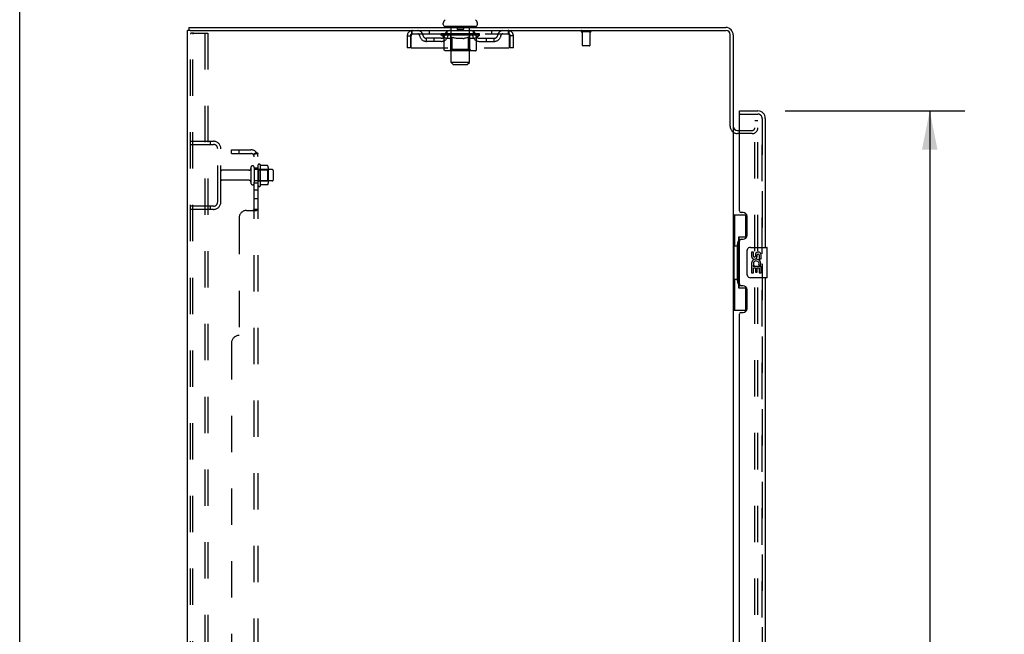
# Model space of a CAD drawing. Header units: inches. Extents: x 0 to 218, y 0 to 141.
# Tile 7 of 76: x 0 to 32, y 87 to 107. Entities that reach past the tile are written whole.
import ezdxf

# ---------------------------------------------------------------- set-up
doc = ezdxf.new("R2010")
doc.units = ezdxf.units.IN
doc.header["$LTSCALE"] = 11.987179
doc.header["$MEASUREMENT"] = 0
doc.linetypes.add('HIDDEN', pattern=[0.2, 0.1, -0.1])
doc.layers.get('0').update_dxf_attribs({"linetype": 'CONTINUOUS'})
for name, color, linetype in [('DEFAULT_2', 8, 'HIDDEN'), ('DIMENSIONS', 7, 'CONTINUOUS'), ('MAIN_RH_DOOR_ASSEMBLY', 7, 'CONTINUOUS'), ('SECONDARY_LH_DOOR_ASSEMBLY', 7, 'CONTINUOUS'), ('SUBPANEL', 7, 'CONTINUOUS')]:
    doc.layers.add(name, color=color, linetype=linetype)
doc.styles.get("Standard").update_dxf_attribs({"font": 'arial.ttf'})
doc.dimstyles.new('DIMSTYLE_1', dxfattribs={"dimtxt": 0.961538, "dimasz": 1.282051, "dimexe": 0.09, "dimexo": 0.07, "dimgap": 0.0375, "dimtad": 0, "dimtih": 1, "dimtoh": 1, "dimzin": 4, "dimdsep": 46, "dimtxsty": 'Standard', "dimblk": '_FILLED', "dimblk1": '_FILLED', "dimblk2": '_FILLED', "dimcen": 0.09, "dimadec": 3, "dimazin": 1, "dimtfac": 1, "dimtdec": 3, "dimtofl": 0, "dimtmove": 0, "dimatfit": 3, "dimldrblk": '_FILLED', "dimfxl": 0, "dimtolj": 1, "dimtzin": 4, "dimarcsym": 0})

# ---------------------------------------------------------------- blocks, each defined once
blk = doc.blocks.new('_FILLED')
at = {"color": 0, "linetype": 'ByBlock'}
blk.add_solid([(0, 0), (-1, 0.2), (-1, -0.2)], dxfattribs=at)
blk = doc.blocks.new('*D11')
at = {"layer": 'DIMENSIONS', "color": 2, "linetype": 'Continuous'}
for p, q in [((25.238, 103.899), (31.161, 103.899)), ((30.007, 103.899), (30.007, 74.348)), ((30.007, 41.399), (30.007, 70.983)), ((25.238, 41.399), (31.161, 41.399))]:
    blk.add_line(p, q, dxfattribs=at)
at = {"layer": 'DIMENSIONS', "color": 2, "linetype": 'Continuous', "xscale": 1.2820512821, "yscale": 1.2820512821, "zscale": 1.2820512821}
for p, rotation in [((30.007, 103.899), 90), ((30.007, 41.399), 270)]:
    blk.add_blockref('_FILLED', p, dxfattribs=dict(at, rotation=rotation))
at = {"layer": 'DIMENSIONS', "color": 2, "linetype": 'Continuous', "insert": (30.007, 73.868), "char_height": 0.9615, "width": 4.9185, "attachment_point": 2, "line_spacing_factor": 0.9}
blk.add_mtext('62.50\\PDOORS', dxfattribs=at)

msp = doc.modelspace()

# ---------------------------------------------------------------- linework, layer by layer
at = {"color": 7, "linetype": 'Continuous'}
for p, q in [((0, 0), (0, 141.026)), ((5.529, 34.753), (5.529, 106.545)), ((5.582, 106.545), (5.529, 106.545)), ((5.581, 106.649), (5.581, 106.545)), ((5.581, 106.649), (23.282, 106.649)), ((5.623, 106.545), (23.3, 106.545)), ((13.966, 106.748), (13.966, 106.788)), ((14.029, 106.679), (14.029, 106.649)), ((15.029, 106.679), (14.029, 106.679)), ((15.029, 106.679), (15.029, 106.649)), ((15.091, 106.748), (15.091, 106.788)), ((23.425, 103.398), (23.425, 106.42)), ((23.529, 106.403), (23.529, 103.396)), ((23.529, 103.357), (23.529, 41.942)), ((23.671, 103.253), (23.733, 103.253))]:
    msp.add_line(p, q, dxfattribs=at)
at = {"color": 3, "linetype": 'Continuous'}
msp.add_line((5.623, 106.545), (5.582, 106.545), dxfattribs=at)
at = {"color": 7, "linetype": 'Continuous'}
for centre, radius, start, end in [((14.11, 106.788), 0.144, 124.6624, 180), ((14.948, 106.788), 0.144, 360, 55.3376), ((14.035, 106.748), 0.069, 180, 265), ((15.022, 106.748), 0.069, 275, 360), ((23.282, 106.403), 0.246, 0, 90), ((23.3, 106.42), 0.125, 0, 90), ((23.671, 103.396), 0.142, 180, 270)]:
    msp.add_arc(centre, radius, start, end, dxfattribs=at)
at = {"layer": 'DEFAULT_2', "color": 8, "linetype": 'HIDDEN'}
for p, q in [((12.946, 106.441), (12.946, 106.545)), ((13.498, 106.545), (13.498, 106.441)), ((14.091, 106.441), (14.091, 106.545)), ((14.209, 106.679), (14.209, 106.649)), ((14.229, 105.498), (14.229, 106.649)), ((14.424, 106.669), (14.424, 106.589)), ((14.624, 106.579), (14.434, 106.579)), ((14.634, 106.669), (14.634, 106.589)), ((14.829, 105.498), (14.829, 106.649)), ((14.849, 106.679), (14.849, 106.649)), ((14.966, 106.441), (14.966, 106.545)), ((15.56, 106.545), (15.56, 106.441)), ((16.112, 106.545), (16.112, 106.441)), ((18.817, 106.502), (18.533, 106.502)), ((18.551, 106.502), (18.551, 106.055)), ((18.799, 106.502), (18.799, 106.055)), ((5.633, 34.867), (5.633, 106.432)), ((5.728, 106.462), (5.654, 106.462)), ((5.706, 34.867), (5.706, 106.432)), ((5.728, 106.462), (6.208, 106.462)), ((6.104, 106.462), (6.104, 34.837)), ((6.208, 106.462), (6.208, 34.837)), ((12.779, 106.378), (12.779, 105.983)), ((12.779, 106.378), (12.883, 106.378)), ((12.883, 106.378), (12.883, 105.983)), ((12.913, 105.983), (12.913, 106.378)), ((12.946, 106.441), (16.112, 106.441)), ((13.414, 106.19), (13.414, 106.294)), ((13.897, 106.294), (13.414, 106.294)), ((13.897, 106.19), (13.414, 106.19)), ((13.664, 106.19), (13.664, 106.294)), ((13.896, 106.395), (13.896, 106.441)), ((13.995, 106.325), (13.896, 106.395)), ((15.162, 106.395), (13.896, 106.395)), ((13.905, 106.435), (13.905, 106.441)), ((13.914, 106.432), (13.914, 106.435)), ((13.914, 106.432), (15.144, 106.432)), ((13.923, 106.432), (13.923, 106.435)), ((13.924, 106.432), (13.924, 106.435)), ((13.934, 106.435), (13.934, 106.441)), ((13.95, 106.432), (13.95, 106.435)), ((13.952, 106.432), (13.952, 106.435)), ((13.98, 106.435), (13.98, 106.441)), ((13.995, 106.432), (13.995, 106.435)), ((13.995, 105.92), (13.995, 106.325)), ((13.995, 106.325), (14.009, 106.316)), ((13.998, 106.432), (13.998, 106.435)), ((14.202, 106.435), (14.001, 106.435)), ((14.023, 106.307), (14.009, 106.316)), ((14.036, 106.3), (14.023, 106.307)), ((14.05, 106.293), (14.036, 106.3)), ((14.044, 106.435), (14.044, 106.441)), ((14.045, 106.432), (14.045, 106.435)), ((14.046, 106.432), (14.046, 106.435)), ((14.049, 106.432), (14.049, 106.435)), ((14.063, 106.288), (14.05, 106.293)), ((14.056, 106.432), (14.056, 106.435)), ((14.056, 106.432), (14.056, 106.435)), ((14.059, 106.432), (14.059, 106.435)), ((14.063, 106.432), (14.063, 106.436)), ((14.076, 106.283), (14.063, 106.288)), ((14.067, 106.432), (14.067, 106.435)), ((14.18, 106.283), (14.076, 106.283)), ((14.081, 106.432), (14.081, 106.435)), ((14.099, 106.432), (14.099, 106.435)), ((14.1, 106.432), (14.1, 106.437)), ((14.12, 106.432), (14.12, 106.435)), ((14.12, 106.432), (14.12, 106.435)), ((14.122, 106.435), (14.122, 106.441)), ((14.131, 106.432), (14.131, 106.435)), ((14.136, 106.432), (14.136, 106.435)), ((14.145, 106.432), (14.145, 106.435)), ((14.156, 106.432), (14.156, 106.439)), ((14.172, 106.432), (14.172, 106.435)), ((14.175, 106.432), (14.175, 106.435)), ((14.18, 106.283), (14.194, 106.288)), ((14.207, 106.293), (14.194, 106.288)), ((14.202, 106.432), (14.202, 106.435)), ((14.269, 106.435), (14.207, 106.435)), ((14.221, 106.3), (14.207, 106.293)), ((14.212, 106.435), (14.212, 106.441)), ((14.216, 105.923), (14.216, 106.392)), ((14.219, 106.432), (14.219, 106.435)), ((14.235, 106.308), (14.221, 106.3)), ((14.224, 106.432), (14.224, 106.435)), ((14.23, 106.432), (14.23, 106.44)), ((14.234, 106.432), (14.234, 106.435)), ((14.248, 106.316), (14.234, 106.308)), ((14.245, 106.432), (14.245, 106.435)), ((14.262, 106.326), (14.248, 106.316)), ((14.262, 105.92), (14.262, 106.326)), ((14.262, 106.326), (14.291, 106.316)), ((14.269, 106.432), (14.269, 106.435)), ((14.344, 106.435), (14.285, 106.435)), ((14.32, 106.307), (14.291, 106.316)), ((14.305, 106.432), (14.305, 106.435)), ((14.312, 106.435), (14.312, 106.441)), ((14.316, 106.432), (14.316, 106.435)), ((14.318, 106.432), (14.318, 106.441)), ((14.347, 106.3), (14.319, 106.308)), ((14.321, 106.432), (14.321, 106.435)), ((14.329, 106.432), (14.329, 106.435)), ((14.344, 106.432), (14.344, 106.435)), ((14.375, 106.293), (14.347, 106.3)), ((14.424, 106.435), (14.37, 106.435)), ((14.403, 106.288), (14.375, 106.293)), ((14.383, 106.432), (14.383, 106.435)), ((14.43, 106.283), (14.402, 106.288)), ((14.414, 106.435), (14.529, 106.441)), ((14.419, 106.435), (14.419, 106.441)), ((14.419, 106.435), (14.419, 106.441)), ((14.419, 106.441), (14.419, 106.441)), ((14.419, 106.432), (14.419, 106.435)), ((14.423, 106.432), (14.423, 106.435)), ((14.424, 106.432), (14.424, 106.435)), ((14.425, 106.432), (14.425, 106.435)), ((14.628, 106.283), (14.43, 106.283)), ((14.508, 106.435), (14.46, 106.435)), ((14.465, 106.432), (14.465, 106.435)), ((14.508, 106.432), (14.508, 106.435)), ((14.526, 106.435), (14.526, 106.435)), ((14.526, 106.432), (14.526, 106.435)), ((14.526, 106.432), (14.526, 106.435)), ((14.529, 106.435), (14.529, 106.441)), ((14.529, 106.441), (14.643, 106.435)), ((14.531, 106.432), (14.531, 106.435)), ((14.531, 106.435), (14.532, 106.435)), ((14.532, 106.432), (14.532, 106.435)), ((14.55, 106.432), (14.55, 106.435)), ((14.55, 106.435), (14.598, 106.435)), ((14.592, 106.432), (14.592, 106.435)), ((14.628, 106.283), (14.656, 106.288)), ((14.633, 106.432), (14.633, 106.435)), ((14.633, 106.432), (14.633, 106.435)), ((14.633, 106.435), (14.688, 106.435)), ((14.634, 106.432), (14.634, 106.435)), ((14.638, 106.435), (14.638, 106.441)), ((14.638, 106.441), (14.639, 106.441)), ((14.638, 106.432), (14.638, 106.435)), ((14.639, 106.435), (14.639, 106.441)), ((14.684, 106.294), (14.656, 106.288)), ((14.675, 106.432), (14.675, 106.435)), ((14.712, 106.3), (14.683, 106.293)), ((14.74, 106.308), (14.711, 106.3)), ((14.714, 106.432), (14.714, 106.435)), ((14.714, 106.435), (14.773, 106.435)), ((14.729, 106.432), (14.729, 106.435)), ((14.737, 106.432), (14.737, 106.435)), ((14.739, 106.432), (14.739, 106.441)), ((14.769, 106.317), (14.74, 106.308)), ((14.742, 106.432), (14.742, 106.435)), ((14.745, 106.435), (14.745, 106.441)), ((14.753, 106.432), (14.753, 106.435)), ((14.798, 106.326), (14.768, 106.317)), ((14.789, 106.432), (14.789, 106.435)), ((14.789, 106.435), (14.851, 106.435)), ((14.798, 105.92), (14.798, 106.326)), ((14.798, 106.326), (14.813, 106.317)), ((14.827, 106.308), (14.812, 106.317)), ((14.813, 106.432), (14.813, 106.435)), ((14.824, 106.432), (14.824, 106.435)), ((14.842, 106.3), (14.827, 106.308)), ((14.828, 106.432), (14.828, 106.44)), ((14.834, 106.432), (14.834, 106.435)), ((14.839, 106.432), (14.839, 106.435)), ((14.856, 106.293), (14.841, 106.3)), ((14.842, 105.923), (14.842, 106.392)), ((14.845, 106.435), (14.845, 106.441)), ((14.856, 106.432), (14.856, 106.435)), ((14.856, 106.435), (15.162, 106.435)), ((14.87, 106.288), (14.856, 106.293)), ((14.884, 106.283), (14.87, 106.288)), ((14.883, 106.432), (14.883, 106.435)), ((14.978, 106.283), (14.884, 106.283)), ((14.886, 106.432), (14.886, 106.435)), ((14.902, 106.432), (14.902, 106.439)), ((14.913, 106.432), (14.913, 106.435)), ((14.922, 106.432), (14.922, 106.435)), ((14.926, 106.432), (14.926, 106.435)), ((14.936, 106.435), (14.936, 106.441)), ((14.937, 106.432), (14.937, 106.435)), ((14.937, 106.432), (14.937, 106.435)), ((14.958, 106.432), (14.958, 106.437)), ((14.958, 106.432), (14.958, 106.435)), ((14.976, 106.432), (14.976, 106.435)), ((14.978, 106.283), (14.992, 106.288)), ((14.991, 106.432), (14.991, 106.435)), ((15.007, 106.293), (14.992, 106.288)), ((14.995, 106.432), (14.995, 106.436)), ((14.998, 106.432), (14.998, 106.435)), ((15.002, 106.432), (15.002, 106.435)), ((15.002, 106.432), (15.002, 106.435)), ((15.021, 106.3), (15.007, 106.293)), ((15.009, 106.432), (15.009, 106.435)), ((15.012, 106.432), (15.012, 106.435)), ((15.013, 106.432), (15.013, 106.435)), ((15.014, 106.435), (15.014, 106.441)), ((15.036, 106.308), (15.021, 106.3)), ((15.05, 106.317), (15.035, 106.308)), ((15.041, 106.438), (15.161, 106.439)), ((15.041, 106.435), (15.041, 106.438)), ((15.065, 106.327), (15.05, 106.317)), ((15.06, 106.432), (15.06, 106.435)), ((15.063, 106.432), (15.063, 106.435)), ((15.065, 106.327), (15.162, 106.395)), ((15.065, 105.92), (15.065, 106.327)), ((15.077, 106.435), (15.077, 106.441)), ((15.106, 106.432), (15.106, 106.435)), ((15.108, 106.432), (15.108, 106.435)), ((15.124, 106.435), (15.124, 106.441)), ((15.134, 106.432), (15.134, 106.435)), ((15.135, 106.432), (15.135, 106.435)), ((15.144, 106.432), (15.144, 106.435)), ((15.152, 106.435), (15.152, 106.441)), ((15.16, 106.294), (15.643, 106.294)), ((15.16, 106.19), (15.643, 106.19)), ((15.161, 106.435), (15.161, 106.439)), ((15.162, 106.395), (15.162, 106.435)), ((15.393, 106.19), (15.393, 106.294)), ((15.643, 106.19), (15.643, 106.294)), ((16.145, 106.378), (16.145, 105.983)), ((16.175, 105.983), (16.175, 106.378)), ((16.279, 106.378), (16.175, 106.378)), ((16.279, 105.983), (16.279, 106.378)), ((12.883, 105.983), (12.779, 105.983)), ((12.913, 105.983), (16.145, 105.983)), ((15.022, 105.883), (14.038, 105.883)), ((14.216, 105.923), (14.176, 105.883)), ((14.842, 105.923), (14.216, 105.923)), ((14.274, 105.888), (14.271, 105.89)), ((14.279, 105.884), (14.276, 105.886)), ((14.281, 105.883), (14.279, 105.884)), ((14.284, 105.883), (14.281, 105.883)), ((14.842, 105.923), (14.881, 105.883)), ((16.279, 105.983), (16.175, 105.983)), ((18.789, 106.045), (18.561, 106.045)), ((14.298, 105.429), (14.229, 105.498)), ((14.829, 105.498), (14.229, 105.498)), ((14.298, 105.429), (14.76, 105.429)), ((14.76, 105.429), (14.829, 105.498)), ((23.733, 103.253), (24.155, 103.253)), ((24.237, 41.733), (24.237, 103.566)), ((24.341, 103.566), (24.237, 103.566)), ((24.341, 41.733), (24.341, 103.566)), ((24.155, 103.149), (23.671, 103.149)), ((5.633, 102.899), (6.386, 102.899)), ((5.633, 102.795), (6.386, 102.795)), ((6.279, 102.899), (6.279, 102.795)), ((6.529, 100.896), (6.529, 102.653)), ((6.633, 100.896), (6.633, 102.653)), ((7.623, 102.032), (7.623, 101.517)), ((7.733, 102.032), (7.733, 101.517)), ((8.328, 101.962), (7.733, 101.962)), ((7.858, 101.44), (7.858, 102.109)), ((7.878, 101.958), (7.858, 101.978)), ((7.878, 101.958), (7.878, 101.591)), ((7.878, 101.958), (8.174, 101.958)), ((7.928, 102.13), (7.928, 101.419)), ((8.173, 102.093), (7.954, 102.093)), ((8.174, 101.958), (8.194, 101.978)), ((8.174, 101.958), (8.174, 101.591)), ((8.194, 102.03), (8.194, 101.519)), ((7.56, 101.939), (6.663, 101.939)), ((8.358, 101.932), (8.358, 101.617)), ((7.56, 101.609), (6.663, 101.609)), ((8.328, 101.587), (7.733, 101.587)), ((7.878, 101.591), (7.858, 101.571)), ((7.878, 101.591), (8.174, 101.591)), ((8.173, 101.456), (7.954, 101.456)), ((8.174, 101.591), (8.194, 101.571)), ((6.386, 100.753), (5.633, 100.753)), ((6.386, 100.649), (5.633, 100.649)), ((6.279, 100.753), (6.279, 100.649))]:
    msp.add_line(p, q, dxfattribs=at)
for points in [[(12.913, 106.378), (12.915, 106.397), (12.918, 106.416), (12.92, 106.434), (12.922, 106.451), (12.925, 106.467), (12.927, 106.483), (12.929, 106.497), (12.932, 106.509), (12.934, 106.52), (12.936, 106.529), (12.939, 106.536), (12.941, 106.541), (12.943, 106.544), (12.946, 106.545)], [(16.112, 106.545), (16.114, 106.544), (16.117, 106.541), (16.119, 106.536), (16.121, 106.529), (16.124, 106.52), (16.126, 106.509), (16.128, 106.497), (16.131, 106.483), (16.133, 106.467), (16.135, 106.451), (16.138, 106.434), (16.14, 106.416), (16.142, 106.397), (16.145, 106.378)], [(5.654, 106.462), (5.648, 106.461), (5.643, 106.458), (5.639, 106.453), (5.636, 106.447), (5.634, 106.44), (5.633, 106.432)], [(5.728, 106.462), (5.722, 106.461), (5.717, 106.458), (5.713, 106.453), (5.709, 106.447), (5.707, 106.44), (5.706, 106.432)], [(12.913, 106.378), (12.915, 106.386), (12.918, 106.392), (12.92, 106.399), (12.922, 106.406), (12.925, 106.412), (12.927, 106.418), (12.929, 106.423), (12.932, 106.428), (12.934, 106.432), (12.936, 106.435), (12.939, 106.438), (12.941, 106.44), (12.943, 106.441), (12.946, 106.441)], [(16.112, 106.441), (16.114, 106.441), (16.117, 106.44), (16.119, 106.438), (16.121, 106.435), (16.124, 106.432), (16.126, 106.428), (16.128, 106.423), (16.131, 106.418), (16.133, 106.412), (16.135, 106.406), (16.138, 106.399), (16.14, 106.392), (16.142, 106.386), (16.145, 106.378)], [(14.038, 105.883), (14.033, 105.883), (14.027, 105.884), (14.022, 105.886), (14.018, 105.888), (14.013, 105.89), (14.009, 105.893), (14.005, 105.897), (14.001, 105.901), (13.999, 105.905), (13.997, 105.91), (13.995, 105.915), (13.995, 105.92)], [(14.263, 105.91), (14.263, 105.915), (14.262, 105.92)], [(14.264, 105.905), (14.263, 105.91), (14.263, 105.915), (14.262, 105.92)], [(14.276, 105.886), (14.274, 105.888), (14.271, 105.89), (14.269, 105.893), (14.267, 105.897), (14.266, 105.901), (14.264, 105.905)], [(14.269, 105.893), (14.267, 105.897), (14.266, 105.901)], [(14.776, 105.883), (14.779, 105.883), (14.781, 105.884), (14.784, 105.886), (14.786, 105.888), (14.789, 105.89), (14.791, 105.893), (14.793, 105.897), (14.794, 105.901), (14.796, 105.905), (14.797, 105.91), (14.797, 105.915), (14.798, 105.92)], [(15.022, 105.883), (15.028, 105.883), (15.033, 105.884), (15.038, 105.886), (15.043, 105.888), (15.047, 105.89), (15.052, 105.893), (15.055, 105.897), (15.059, 105.901), (15.061, 105.905), (15.064, 105.91), (15.065, 105.915), (15.065, 105.92)], [(7.954, 102.093), (7.953, 102.093), (7.952, 102.094), (7.951, 102.094), (7.95, 102.094), (7.949, 102.095), (7.949, 102.095), (7.948, 102.095), (7.948, 102.096), (7.948, 102.096), (7.947, 102.096), (7.947, 102.097), (7.947, 102.097), (7.946, 102.097), (7.946, 102.098), (7.946, 102.098), (7.946, 102.098), (7.946, 102.098), (7.946, 102.099)], [(8.182, 102.087), (8.181, 102.089), (8.18, 102.09), (8.179, 102.091), (8.177, 102.092), (8.176, 102.093), (8.174, 102.093), (8.173, 102.093)], [(7.946, 101.45), (7.946, 101.451), (7.946, 101.451), (7.946, 101.451), (7.946, 101.451), (7.946, 101.452), (7.947, 101.452), (7.947, 101.452), (7.947, 101.453), (7.948, 101.453), (7.948, 101.453), (7.948, 101.454), (7.949, 101.454), (7.949, 101.454), (7.95, 101.455), (7.951, 101.455), (7.952, 101.455), (7.953, 101.456), (7.954, 101.456)], [(8.182, 101.462), (8.181, 101.46), (8.18, 101.459), (8.179, 101.458), (8.177, 101.457), (8.176, 101.456), (8.174, 101.456), (8.173, 101.456)]]:
    msp.add_lwpolyline(points, dxfattribs=at)
for centre, radius, start, end in [((12.946, 106.378), 0.167, 90, 180), ((13.125, 106.378), 0.167, 8.0716, 90), ((14.186, 106.378), 0.167, 90, 171.9284), ((14.035, 106.748), 0.069, 265, 270), ((14.199, 106.649), 0.03, 0, 90), ((14.414, 106.669), 0.01, 0, 90), ((14.434, 106.589), 0.01, 180, 270), ((14.624, 106.589), 0.01, 270, 360), ((14.644, 106.669), 0.01, 90, 180), ((14.859, 106.649), 0.03, 90, 180), ((14.871, 106.378), 0.167, 8.0716, 90), ((15.022, 106.748), 0.069, 270, 275), ((15.933, 106.378), 0.167, 90, 171.9284), ((16.112, 106.378), 0.167, 0, 90), ((18.533, 106.524), 0.0215, 90, 270), ((18.817, 106.524), 0.0215, 270, 90), ((12.946, 106.378), 0.063, 90, 180), ((13.126, 106.379), 0.0625, 7.9863, 90), ((13.414, 106.419), 0.229, 187.9863, 270), ((13.414, 106.419), 0.125, 188.0716, 270), ((13.897, 106.419), 0.125, 270, 351.9284), ((13.897, 106.419), 0.229, 270, 352.0137), ((14.186, 106.379), 0.0625, 90, 172.0137), ((14.176, 106.392), 0.0398, 0, 90), ((14.881, 106.392), 0.0398, 90, 180), ((14.872, 106.379), 0.0625, 7.9863, 90), ((15.16, 106.419), 0.229, 187.9863, 270), ((15.16, 106.419), 0.125, 188.0716, 270), ((15.643, 106.419), 0.125, 270, 351.9284), ((15.643, 106.419), 0.229, 270, 352.0137), ((15.932, 106.379), 0.0625, 90, 172.0137), ((16.112, 106.378), 0.063, 0, 90), ((18.561, 106.055), 0.01, 180, 270), ((18.789, 106.055), 0.01, 270, 360), ((23.671, 103.396), 0.246, 180, 270), ((24.155, 103.336), 0.186, 270, 360), ((24.155, 103.336), 0.0823, 270, 360), ((6.386, 102.653), 0.246, 0, 90), ((6.386, 102.653), 0.142, 0, 90), ((7.56, 102.002), 0.0625, 270, 360), ((7.678, 102.032), 0.055, 0, 180), ((7.896, 102.109), 0.0384, 34.4497, 180), ((7.328, 101.774), 0.698, 27.6814, 30.6631), ((8.053, 102.03), 0.141, 0, 23.95), ((8.328, 101.932), 0.03, 0, 90), ((6.663, 101.909), 0.03, 90, 180), ((6.663, 101.639), 0.03, 180, 270), ((7.56, 101.547), 0.0625, 0, 90), ((7.678, 101.517), 0.055, 180, 360), ((7.896, 101.44), 0.0384, 180, 325.5503), ((7.328, 101.774), 0.698, 329.3369, 332.3186), ((8.053, 101.519), 0.141, 336.05, 360), ((8.328, 101.617), 0.03, 270, 360), ((6.386, 100.896), 0.246, 270, 360), ((6.386, 100.896), 0.142, 270, 360)]:
    msp.add_arc(centre, radius, start, end, dxfattribs=at)
for centre, major_axis, ratio, start_param, end_param in [((14.529, 106.441), (0.633, 0.007), 0.05963, 2.96643, 3.140963), ((13.876, 106.43), (0.198, 0), 0.060556, 0.430652, 1.470503), ((14.529, 106.441), (0.633, 0), 0.060556, -3.141593, -2.96706), ((13.876, 106.423), (0.198, 0.002), 0.05963, 1.376596, 1.469874), ((14.529, 106.441), (0.633, 0.013), 0.05688, 2.791345, 2.965878), ((13.92, 106.43), (0.198, -0.002), 0.05963, 0.605815, 1.645666), ((13.851, 106.43), (0.198, 0.002), 0.05963, 0.25549, 1.295341), ((14.529, 106.441), (0.633, -0.007), 0.05963, -2.96643, -2.791898), ((13.92, 106.423), (0.198, 0), 0.060556, 1.551758, 1.645036), ((13.851, 106.423), (0.198, 0.004), 0.05688, 1.20151, 1.294789), ((13.921, 106.425), (0.164, 0.002), 0.05963, 1.065228, 1.614276), ((13.901, 106.425), (0.164, 0.003), 0.05688, 0.890143, 1.43919), ((13.959, 106.425), (0.164, 0), 0.060556, 1.240391, 1.789438), ((14.529, 106.441), (0.633, 0.019), 0.052395, 2.616403, 2.790936), ((13.983, 106.43), (0.198, -0.004), 0.05688, 0.7809, 1.820751), ((13.848, 106.43), (0.198, 0.004), 0.05688, 0.080405, 1.120256), ((14.529, 106.441), (0.633, -0.013), 0.05688, -2.791345, -2.616812), ((13.983, 106.423), (0.198, -0.002), 0.05963, 1.72692, 1.820198), ((13.848, 106.423), (0.198, 0.006), 0.052395, 1.026568, 1.119847), ((13.901, 106.425), (0.164, 0.005), 0.052395, 0.715201, 1.264248), ((14.015, 106.425), (0.164, -0.002), 0.05963, 1.415553, 1.9646), ((14.529, 106.441), (0.633, 0.025), 0.046319, 2.441654, 2.616187), ((14.062, 106.43), (0.198, -0.006), 0.052395, 0.955842, 1.995693), ((13.865, 106.43), (0.198, 0.006), 0.052395, -0.094537, 0.945314), ((14.529, 106.441), (0.633, -0.019), 0.052395, -2.616403, -2.44187), ((14.062, 106.423), (0.198, -0.004), 0.05688, 1.902006, 1.995284), ((13.865, 106.423), (0.198, 0.008), 0.046319, 0.851819, 0.945098), ((13.919, 106.425), (0.164, 0.006), 0.046319, 0.540452, 1.089499), ((14.086, 106.425), (0.164, -0.003), 0.05688, 1.590638, 2.139686), ((14.529, 106.441), (0.633, 0.029), 0.038841, 2.267123, 2.441656), ((14.155, 106.43), (0.198, -0.008), 0.046319, 1.130591, 2.170442), ((13.902, 106.43), (0.198, 0.008), 0.046319, -0.269286, 0.770565), ((14.529, 106.441), (0.633, -0.025), 0.046319, -2.441654, -2.267121), ((14.155, 106.423), (0.198, -0.006), 0.052395, 2.076947, 2.170226), ((13.902, 106.423), (0.198, 0.009), 0.038841, 0.677289, 0.770567), ((13.956, 106.425), (0.164, 0.008), 0.038841, 0.365921, 0.914969), ((14.171, 106.425), (0.164, -0.005), 0.052395, 1.76558, 2.314627), ((14.26, 106.43), (0.198, -0.009), 0.038841, 1.305122, 2.344973), ((14.529, 106.441), (0.633, 0.033), 0.030195, 2.09281, 2.267343), ((13.958, 106.43), (0.198, 0.009), 0.038841, -0.443817, 0.596034), ((14.529, 106.441), (0.633, -0.029), 0.038841, -2.267123, -2.092591), ((14.26, 106.423), (0.198, -0.008), 0.046319, 2.251696, 2.344975), ((13.958, 106.423), (0.198, 0.01), 0.030195, 0.502975, 0.596254), ((14.01, 106.425), (0.164, 0.009), 0.030195, 0.191608, 0.740655), ((14.266, 106.425), (0.164, -0.006), 0.046319, 1.940329, 2.489376), ((14.032, 106.43), (0.198, 0.01), 0.030195, -0.61813, 0.421721), ((14.373, 106.43), (0.198, -0.01), 0.030195, 1.479435, 2.519286), ((14.529, 106.441), (0.633, 0.036), 0.020645, 1.918687, 2.09322), ((14.529, 106.441), (0.633, -0.033), 0.030195, -2.09281, -1.918277), ((14.373, 106.423), (0.198, -0.009), 0.038841, 2.426227, 2.519505), ((14.032, 106.423), (0.198, 0.011), 0.020645, 0.328852, 0.422131), ((14.08, 106.425), (0.164, 0.009), 0.020645, 0.017485, 0.566532), ((14.369, 106.425), (0.164, -0.008), 0.038841, 2.11486, 2.663907), ((14.12, 106.43), (0.198, 0.011), 0.020645, -0.792253, 0.247598), ((14.491, 106.43), (0.198, -0.011), 0.020645, 1.653558, 2.693409), ((14.529, 106.441), (0.633, 0.038), 0.010478, 1.744704, 1.919237), ((14.529, 106.441), (0.633, -0.036), 0.020645, -1.918687, -1.744154), ((14.491, 106.423), (0.198, -0.01), 0.030195, 2.60054, 2.693819), ((14.12, 106.423), (0.198, 0.012), 0.010478, 0.154869, 0.248148), ((14.164, 106.425), (0.164, 0.01), 0.010478, 6.126688, 6.675735), ((14.478, 106.425), (0.164, -0.009), 0.030195, 2.289173, 2.83822), ((14.221, 106.43), (0.198, 0.012), 0.010478, -0.966236, -0.000846), ((14.61, 106.43), (0.198, -0.012), 0.010478, 1.827541, 2.867392), ((14.529, 106.441), (0.633, -0.038), 0.010478, -1.744704, -1.570171), ((14.61, 106.423), (0.198, -0.011), 0.020645, 2.774664, 2.867942), ((14.588, 106.425), (0.164, -0.009), 0.020645, 2.463296, 3.012344), ((14.448, 106.43), (0.198, 0.012), 0.010478, 0.274201, 1.314052), ((14.362, 106.425), (0.164, 0.01), 0.010478, -0.000483, 0.504314), ((14.332, 106.423), (0.198, 0.012), 0.010478, 0.099668, 0.192946), ((14.529, 106.441), (0.633, 0.038), 0.010478, -1.571421, -1.396888), ((14.726, 106.423), (0.198, -0.012), 0.010478, 2.948646, 3.041925), ((14.696, 106.425), (0.164, -0.01), 0.010478, 2.637279, 3.142076), ((14.567, 106.43), (0.198, 0.011), 0.020645, 0.448184, 1.488034), ((14.47, 106.425), (0.164, 0.009), 0.020645, 0.129249, 0.678296), ((14.448, 106.423), (0.198, 0.011), 0.020645, 0.273651, 0.366929), ((14.836, 106.43), (0.198, -0.012), 0.010478, -3.140747, -2.175357), ((14.529, 106.441), (0.633, 0.036), 0.020645, -1.397439, -1.222906), ((14.529, 106.441), (0.633, -0.038), 0.010478, 1.222355, 1.396888), ((14.685, 106.43), (0.198, 0.01), 0.030195, 0.622307, 1.662158), ((14.58, 106.425), (0.164, 0.009), 0.030195, 0.303372, 0.852419), ((14.893, 106.425), (0.164, -0.01), 0.010478, 2.749043, 3.29809), ((14.937, 106.43), (0.198, -0.011), 0.020645, 2.893995, 3.933846), ((14.567, 106.423), (0.198, 0.01), 0.030195, 0.447774, 0.541052), ((14.937, 106.423), (0.198, -0.012), 0.010478, 2.893445, 2.986723), ((14.529, 106.441), (0.633, 0.033), 0.030195, -1.223315, -1.048783), ((14.529, 106.441), (0.633, -0.036), 0.020645, 1.048373, 1.222906), ((14.798, 106.43), (0.198, 0.009), 0.038841, 0.79662, 1.836471), ((14.688, 106.425), (0.164, 0.008), 0.038841, 0.477686, 1.026733), ((14.977, 106.425), (0.164, -0.009), 0.020645, 2.57506, 3.124108), ((15.026, 106.43), (0.198, -0.01), 0.030195, 2.719872, 3.759723), ((14.902, 106.43), (0.198, 0.008), 0.046319, 0.971151, 2.011002), ((14.685, 106.423), (0.198, 0.009), 0.038841, 0.622087, 0.715366), ((15.026, 106.423), (0.198, -0.011), 0.020645, 2.719462, 2.812741), ((14.529, 106.441), (0.633, 0.029), 0.038841, -1.049002, -0.874469), ((14.529, 106.441), (0.633, -0.033), 0.030195, 0.87425, 1.048783), ((14.792, 106.425), (0.164, 0.006), 0.046319, 0.652216, 1.201263), ((14.996, 106.43), (0.198, 0.006), 0.052395, 1.1459, 2.185751), ((15.047, 106.425), (0.164, -0.009), 0.030195, 2.400937, 2.949985), ((15.1, 106.43), (0.198, -0.009), 0.038841, 2.545558, 3.585409), ((14.887, 106.425), (0.164, 0.005), 0.052395, 0.826965, 1.376012), ((14.798, 106.423), (0.198, 0.008), 0.046319, 0.796618, 0.889896), ((15.1, 106.423), (0.198, -0.01), 0.030195, 2.545339, 2.638617), ((15.075, 106.43), (0.198, 0.004), 0.05688, 1.320842, 2.360692), ((14.529, 106.441), (0.633, 0.025), 0.046319, -0.874471, -0.699939), ((14.529, 106.441), (0.633, -0.029), 0.038841, 0.699936, 0.874469), ((15.156, 106.43), (0.198, -0.008), 0.046319, 2.371028, 3.410879), ((15.102, 106.425), (0.164, -0.008), 0.038841, 2.226624, 2.775671), ((15.138, 106.43), (0.198, 0.002), 0.05963, 1.495927, 2.535778), ((14.972, 106.425), (0.164, 0.003), 0.05688, 1.001907, 1.550954), ((15.193, 106.43), (0.198, -0.006), 0.052395, 2.196279, 3.23613), ((15.139, 106.425), (0.164, -0.006), 0.046319, 2.052093, 2.601141), ((14.902, 106.423), (0.198, 0.006), 0.052395, 0.971367, 1.064645), ((15.182, 106.43), (0.198, 0), 0.060556, 2.364024, 2.71094), ((15.156, 106.423), (0.198, -0.009), 0.038841, 2.371026, 2.464304), ((15.21, 106.43), (0.198, -0.004), 0.05688, 2.021337, 3.061188), ((14.529, 106.441), (0.633, 0.019), 0.052395, -0.699723, -0.52519), ((14.529, 106.441), (0.633, -0.025), 0.046319, 0.525406, 0.699939), ((15.206, 106.43), (0.198, -0.002), 0.05963, 1.846251, 2.886102), ((15.043, 106.425), (0.164, 0.002), 0.05963, 1.176993, 1.72604), ((15.157, 106.425), (0.164, -0.005), 0.052395, 1.877344, 2.426392), ((15.098, 106.425), (0.164, 0), 0.060556, 1.352155, 1.901202), ((15.156, 106.425), (0.164, -0.003), 0.05688, 1.702402, 2.25145), ((15.137, 106.425), (0.164, -0.002), 0.05963, 1.527317, 2.076364), ((14.996, 106.423), (0.198, 0.004), 0.05688, 1.146309, 1.239587), ((15.193, 106.423), (0.198, -0.008), 0.046319, 2.196495, 2.289773), ((14.529, 106.441), (0.633, 0.013), 0.05688, -0.524781, -0.350248), ((14.529, 106.441), (0.633, -0.019), 0.052395, 0.350657, 0.52519), ((15.182, 106.423), (0.198, -0.002), 0.05963, 1.764997, 1.971333), ((15.075, 106.423), (0.198, 0.002), 0.05963, 1.321394, 1.414673), ((15.21, 106.423), (0.198, -0.006), 0.052395, 2.021746, 2.115024), ((14.529, 106.441), (0.633, 0.007), 0.05963, -0.349695, -0.175162), ((14.529, 106.441), (0.633, -0.013), 0.05688, 0.175715, 0.350248), ((15.138, 106.423), (0.198, 0), 0.060556, 1.496556, 1.589835), ((15.206, 106.423), (0.198, -0.004), 0.05688, 1.846804, 1.940083), ((14.529, 106.441), (0.633, -0.007), 0.05963, 6.27665, 6.458348), ((14.529, 106.441), (0.633, 0), 0.060556, -0.174533, -0.058352)]:
    msp.add_ellipse(centre, major_axis=major_axis, ratio=ratio, start_param=start_param, end_param=end_param, dxfattribs=at)
at = {"layer": 'MAIN_RH_DOOR_ASSEMBLY', "color": 8, "linetype": 'HIDDEN'}
for p, q in [((23.753, 103.795), (24.34, 103.795)), ((24.483, 41.646), (24.483, 103.653))]:
    msp.add_line(p, q, dxfattribs=at)
msp.add_arc((24.34, 103.653), 0.142, 0, 90, dxfattribs=at)
at = {"layer": 'SECONDARY_LH_DOOR_ASSEMBLY', "color": 7, "linetype": 'Continuous'}
for p, q in [((23.733, 103.795), (23.733, 103.899)), ((23.753, 103.795), (23.733, 103.795)), ((23.529, 100.474), (23.969, 100.474)), ((23.568, 100.474), (23.568, 99.449)), ((23.933, 100.474), (23.933, 99.695)), ((23.706, 99.739), (23.706, 98.059)), ((23.933, 99.739), (23.706, 99.739)), ((23.546, 99.449), (23.546, 98.349)), ((23.546, 99.449), (23.669, 99.449)), ((23.669, 99.48), (23.669, 99.5)), ((23.669, 98.349), (23.669, 99.449)), ((24.092, 99.399), (24.632, 99.399)), ((24.647, 98.414), (24.647, 99.384)), ((23.992, 98.499), (23.992, 99.299)), ((24.129, 99.245), (24.129, 99.109)), ((24.192, 99.245), (24.129, 99.245)), ((24.192, 99.109), (24.192, 99.245)), ((24.257, 99.171), (24.258, 99.102)), ((24.318, 99.109), (24.318, 99.151)), ((24.381, 99.151), (24.381, 99.015)), ((24.444, 99.015), (24.444, 99.151)), ((24.129, 98.784), (24.129, 98.554)), ((24.148, 98.784), (24.129, 98.784)), ((24.182, 98.784), (24.21, 98.803)), ((24.182, 98.784), (24.444, 98.784)), ((24.192, 98.554), (24.192, 98.721)), ((24.192, 98.721), (24.257, 98.721)), ((24.257, 98.721), (24.257, 98.585)), ((24.318, 98.585), (24.318, 98.721)), ((24.318, 98.721), (24.381, 98.721)), ((24.373, 98.82), (24.431, 98.795)), ((24.381, 99.015), (24.444, 99.015)), ((24.381, 98.721), (24.381, 98.554)), ((24.444, 98.554), (24.444, 98.784)), ((24.632, 98.399), (24.092, 98.399)), ((24.129, 98.554), (24.192, 98.554)), ((24.257, 98.585), (24.318, 98.585)), ((24.381, 98.554), (24.444, 98.554)), ((23.546, 98.349), (23.669, 98.349)), ((23.568, 98.349), (23.568, 97.324)), ((23.669, 98.299), (23.669, 98.319)), ((23.706, 98.059), (23.933, 98.059)), ((23.933, 98.104), (23.933, 97.324)), ((23.529, 97.324), (23.969, 97.324))]:
    msp.add_line(p, q, dxfattribs=at)
at = {"layer": 'SECONDARY_LH_DOOR_ASSEMBLY', "color": 3, "linetype": 'Continuous'}
for p, q in [((23.733, 103.899), (24.34, 103.899)), ((23.733, 100.607), (23.733, 103.775)), ((24.587, 99.399), (24.587, 103.653)), ((23.853, 100.547), (23.793, 100.547)), ((23.983, 99.797), (23.983, 100.417)), ((23.733, 98.192), (23.733, 99.607)), ((23.793, 99.667), (23.853, 99.667)), ((24.587, 81.899), (24.587, 98.399)), ((23.853, 98.132), (23.793, 98.132)), ((23.983, 97.382), (23.983, 98.002)), ((23.733, 83.107), (23.733, 97.192)), ((23.793, 97.252), (23.853, 97.252))]:
    msp.add_line(p, q, dxfattribs=at)
at = {"layer": 'SECONDARY_LH_DOOR_ASSEMBLY', "color": 8, "linetype": 'HIDDEN'}
for p, q in [((23.753, 103.795), (24.34, 103.795)), ((24.483, 103.653), (24.483, 41.646))]:
    msp.add_line(p, q, dxfattribs=at)
at = {"layer": 'SECONDARY_LH_DOOR_ASSEMBLY', "color": 7, "linetype": 'Continuous'}
for points in [[(23.706, 99.716), (23.706, 99.712), (23.707, 99.709), (23.707, 99.705), (23.709, 99.7), (23.71, 99.696), (23.712, 99.69), (23.715, 99.685), (23.718, 99.679), (23.721, 99.673), (23.725, 99.666), (23.729, 99.658), (23.734, 99.65), (23.74, 99.642), (23.742, 99.638)], [(23.992, 99.299), (23.992, 99.306), (23.993, 99.312), (23.994, 99.318), (23.995, 99.324), (23.997, 99.33), (23.999, 99.336)], [(23.999, 98.463), (23.997, 98.469), (23.995, 98.475), (23.994, 98.481), (23.993, 98.487), (23.992, 98.493), (23.992, 98.499)], [(23.742, 98.16), (23.74, 98.157), (23.734, 98.149), (23.729, 98.141), (23.725, 98.133), (23.721, 98.126), (23.718, 98.12), (23.715, 98.114), (23.712, 98.108), (23.71, 98.103), (23.709, 98.099), (23.707, 98.094), (23.707, 98.09), (23.706, 98.087), (23.706, 98.083)]]:
    msp.add_lwpolyline(points, dxfattribs=at)
at = {"layer": 'SECONDARY_LH_DOOR_ASSEMBLY', "color": 3, "linetype": 'Continuous'}
for centre, radius, start, end in [((24.34, 103.653), 0.246, 0, 90), ((23.753, 103.775), 0.02, 90, 180), ((23.793, 100.607), 0.06, 180, 270), ((23.853, 100.417), 0.13, 0, 90), ((23.853, 99.797), 0.13, 270, 360), ((23.793, 99.607), 0.06, 90, 180), ((23.793, 98.192), 0.06, 180, 270), ((23.853, 98.002), 0.13, 0, 90), ((23.793, 97.192), 0.06, 90, 180), ((23.853, 97.382), 0.13, 270, 360)]:
    msp.add_arc(centre, radius, start, end, dxfattribs=at)
at = {"layer": 'SECONDARY_LH_DOOR_ASSEMBLY', "color": 8, "linetype": 'HIDDEN'}
msp.add_arc((24.34, 103.653), 0.142, 0, 90, dxfattribs=at)
at = {"layer": 'SECONDARY_LH_DOOR_ASSEMBLY', "color": 7, "linetype": 'Continuous'}
for centre, radius, start, end in [((24.423, 103.509), 0.26, 90, 92.6203), ((24.092, 99.299), 0.1, 90, 158.7946), ((24.632, 99.384), 0.015, 0, 90), ((24.224, 99.109), 0.0943, 180, 360), ((24.224, 99.109), 0.0314, 180, 261.2295), ((24.223, 99.114), 0.0362, 263.4285, 341.7628), ((24.35, 99.151), 0.0943, 68.6999, 167.4338), ((24.35, 99.151), 0.0314, 0, 180.0485), ((24.35, 99.151), 0.0943, 0, 68.6704), ((24.283, 98.857), 0.154, 161.4199, 206.1963), ((24.287, 98.857), 0.157, 336.5966, 161.8791), ((24.287, 98.857), 0.157, 205.737, 207.8532), ((24.287, 98.857), 0.0943, 336.5966, 215.1122), ((24.092, 98.499), 0.1, 201.205, 270), ((24.632, 98.414), 0.015, 270, 360)]:
    msp.add_arc(centre, radius, start, end, dxfattribs=at)
for centre, start_param, end_param in [((23.773, 99.49), 0.699287, 1.51401), ((23.773, 99.49), -4.655602, -3.84088), ((23.773, 98.309), 0.699287, 1.51401), ((23.773, 98.309), -4.655602, -3.84088)]:
    msp.add_ellipse(centre, major_axis=(0, 0.18), ratio=0.579493, start_param=start_param, end_param=end_param, dxfattribs=at)
at = {"layer": 'SUBPANEL', "color": 8, "linetype": 'HIDDEN'}
for p, q in [((6.983, 102.493), (6.983, 102.618)), ((6.983, 102.618), (7.621, 102.618)), ((7.233, 102.493), (7.233, 102.618)), ((6.983, 102.493), (7.621, 102.493)), ((7.804, 102.532), (7.707, 102.452)), ((7.733, 42.806), (7.733, 102.493)), ((7.733, 102.493), (7.858, 102.493)), ((7.858, 42.806), (7.858, 102.493)), ((7.733, 102.024), (7.858, 102.024)), ((7.733, 101.524), (7.858, 101.524)), ((7.733, 101.296), (7.858, 101.296)), ((7.733, 101.015), (7.858, 101.015)), ((7.733, 100.652), (7.733, 100.654)), ((7.733, 100.654), (7.858, 100.654)), ((7.854, 100.645), (7.856, 100.647)), ((7.233, 100.368), (7.233, 96.493)), ((7.483, 100.618), (7.804, 100.618)), ((7.718, 100.638), (7.722, 100.641)), ((6.983, 96.243), (6.983, 49.056))]:
    msp.add_line(p, q, dxfattribs=at)
for points in [[(7.707, 102.452), (7.707, 102.453), (7.707, 102.454), (7.707, 102.455), (7.707, 102.456), (7.708, 102.457), (7.708, 102.458), (7.709, 102.459), (7.71, 102.461), (7.712, 102.462), (7.713, 102.464), (7.715, 102.466)], [(7.715, 102.466), (7.718, 102.47), (7.72, 102.472), (7.722, 102.474), (7.724, 102.476), (7.726, 102.478), (7.728, 102.481), (7.729, 102.483), (7.731, 102.485), (7.732, 102.488), (7.732, 102.49), (7.733, 102.492), (7.733, 102.493)], [(7.729, 102.47), (7.729, 102.47), (7.729, 102.47), (7.729, 102.47), (7.729, 102.471), (7.73, 102.471), (7.73, 102.471), (7.731, 102.471), (7.731, 102.472), (7.732, 102.472), (7.732, 102.472), (7.733, 102.473), (7.733, 102.473), (7.734, 102.473), (7.735, 102.474), (7.735, 102.474), (7.736, 102.474), (7.736, 102.475), (7.737, 102.475), (7.738, 102.475), (7.738, 102.476), (7.739, 102.476), (7.74, 102.476), (7.741, 102.477), (7.741, 102.477), (7.742, 102.477), (7.743, 102.478), (7.744, 102.478), (7.744, 102.479), (7.745, 102.479), (7.746, 102.479), (7.747, 102.48), (7.748, 102.48), (7.748, 102.48), (7.749, 102.481), (7.75, 102.481), (7.751, 102.481), (7.752, 102.482), (7.753, 102.482), (7.754, 102.483), (7.755, 102.483), (7.756, 102.483), (7.757, 102.484), (7.758, 102.484), (7.759, 102.484), (7.76, 102.485), (7.761, 102.485), (7.762, 102.486), (7.763, 102.486), (7.764, 102.486), (7.765, 102.487), (7.766, 102.487), (7.767, 102.487), (7.768, 102.488), (7.769, 102.488), (7.771, 102.488), (7.772, 102.489), (7.773, 102.489), (7.774, 102.489), (7.775, 102.49), (7.776, 102.49), (7.777, 102.49), (7.778, 102.49), (7.779, 102.491), (7.78, 102.491), (7.781, 102.491), (7.782, 102.491), (7.783, 102.492), (7.784, 102.492), (7.785, 102.492), (7.786, 102.492), (7.787, 102.492), (7.787, 102.493), (7.788, 102.493), (7.789, 102.493), (7.79, 102.493), (7.791, 102.493), (7.791, 102.493), (7.792, 102.493), (7.792, 102.493), (7.792, 102.493), (7.792, 102.493)], [(7.733, 102.473), (7.732, 102.473), (7.732, 102.473), (7.731, 102.472), (7.731, 102.472), (7.73, 102.471), (7.73, 102.471), (7.73, 102.471), (7.729, 102.471), (7.729, 102.47), (7.729, 102.47), (7.729, 102.47)], [(7.792, 102.493), (7.793, 102.493), (7.793, 102.493), (7.793, 102.493), (7.792, 102.493), (7.792, 102.493), (7.792, 102.493), (7.791, 102.493), (7.79, 102.493), (7.79, 102.493), (7.789, 102.493)], [(7.804, 102.532), (7.806, 102.53), (7.808, 102.527), (7.811, 102.525), (7.814, 102.523), (7.817, 102.522), (7.821, 102.52), (7.824, 102.518), (7.828, 102.517)], [(7.828, 102.517), (7.835, 102.513), (7.839, 102.512), (7.842, 102.51), (7.845, 102.509), (7.848, 102.507), (7.85, 102.505), (7.853, 102.504), (7.854, 102.502), (7.856, 102.5), (7.857, 102.498), (7.857, 102.496), (7.858, 102.495), (7.858, 102.493)], [(7.722, 100.641), (7.724, 100.642), (7.726, 100.643), (7.728, 100.645), (7.729, 100.646), (7.731, 100.648), (7.732, 100.649), (7.732, 100.651)], [(7.726, 100.643), (7.728, 100.645), (7.729, 100.646), (7.731, 100.648), (7.732, 100.649), (7.732, 100.651), (7.733, 100.652), (7.733, 100.654)], [(7.845, 100.638), (7.848, 100.64), (7.85, 100.642), (7.853, 100.644), (7.854, 100.645), (7.856, 100.647), (7.857, 100.649), (7.857, 100.651), (7.858, 100.652), (7.858, 100.654)], [(7.857, 100.649), (7.857, 100.651), (7.858, 100.652), (7.858, 100.654)], [(7.707, 100.618), (7.707, 100.62), (7.707, 100.622), (7.707, 100.623), (7.707, 100.625), (7.708, 100.626), (7.708, 100.628), (7.709, 100.63), (7.71, 100.631), (7.712, 100.633), (7.713, 100.634), (7.715, 100.635), (7.717, 100.637), (7.718, 100.638)], [(7.707, 100.618), (7.707, 100.62), (7.707, 100.622), (7.707, 100.623), (7.707, 100.625)], [(7.708, 100.626), (7.708, 100.628), (7.709, 100.63), (7.71, 100.631), (7.712, 100.633), (7.713, 100.634), (7.715, 100.635), (7.717, 100.637)], [(7.804, 100.618), (7.806, 100.62), (7.808, 100.621), (7.811, 100.623), (7.814, 100.625), (7.817, 100.626), (7.821, 100.628), (7.824, 100.629), (7.832, 100.632)], [(7.804, 100.618), (7.806, 100.62), (7.808, 100.621), (7.811, 100.623)], [(7.832, 100.632), (7.835, 100.634), (7.839, 100.635)], [(7.839, 100.635), (7.842, 100.637), (7.845, 100.638), (7.848, 100.64), (7.85, 100.642), (7.853, 100.644)]]:
    msp.add_lwpolyline(points, dxfattribs=at)
for centre, radius, start, end in [((7.621, 102.381), 0.237, 0, 90), ((7.621, 102.381), 0.112, 0, 90), ((7.483, 100.368), 0.25, 90, 180), ((7.233, 96.243), 0.25, 90, 180)]:
    msp.add_arc(centre, radius, start, end, dxfattribs=at)

# ---------------------------------------------------------------- dimensions: what is measured, and where the dimension line sits
at = {"layer": 'DIMENSIONS', "color": 2, "linetype": 'Continuous'}
dim = msp.add_linear_dim(base=(30.007, 41.399), p1=(25.168, 103.899), p2=(25.168, 41.399), angle=270, text='<>\\PDOORS', dimstyle='DIMSTYLE_1', dxfattribs=at)
dim.commit()
dim.dimension.update_dxf_attribs({"geometry": '*D11', "text_midpoint": (30.007, 72.666), "dimtype": 160})

doc.saveas('drawing.dxf')
